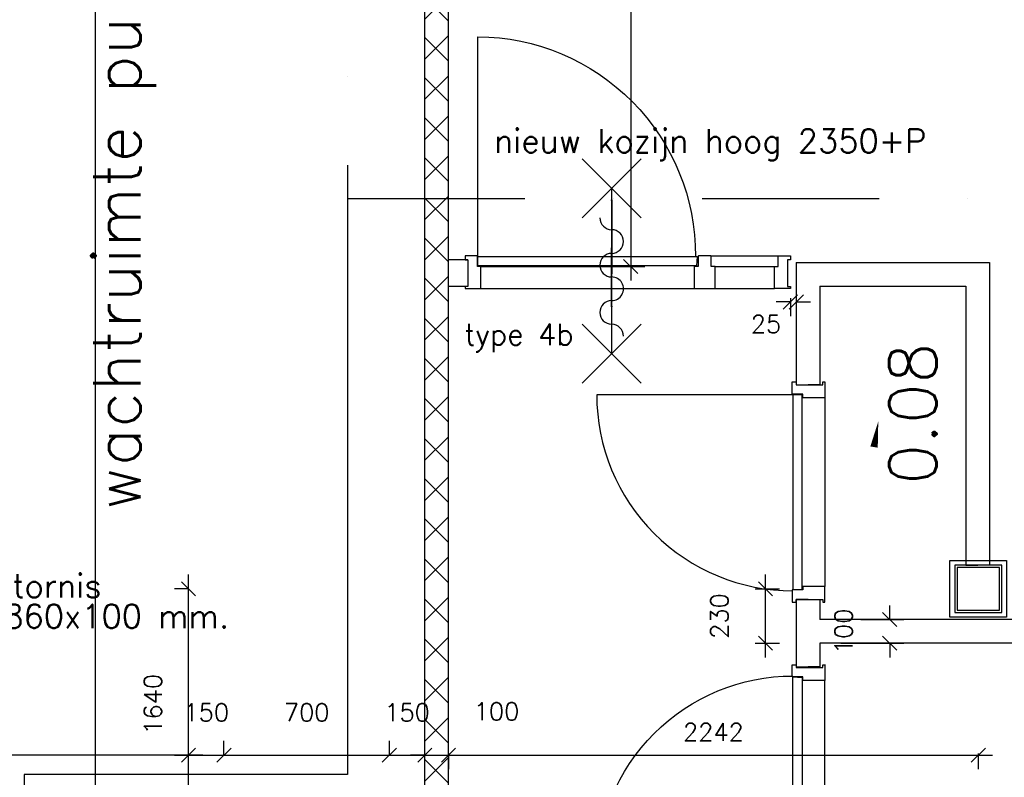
# Model space of a CAD drawing. Extents: x -29284 to 2055880, y -64816 to 121103.
# Tile 51 of 123: x 38712 to 42879, y 41849 to 45055. Entities that reach past the tile are written whole.
import ezdxf

# ---------------------------------------------------------------- set-up
doc = ezdxf.new("R2010")
doc.units = 0
doc.header["$LTSCALE"] = 50
doc.header["$MEASUREMENT"] = 0
doc.header["$PDMODE"] = 3
doc.header["$PDSIZE"] = 0.1
doc.linetypes.add('DASHDOT', pattern=[1, 0.5, -0.25, 0, -0.25])
doc.layers.get('0').update_dxf_attribs({"linetype": 'CONTINUOUS'})
doc.layers.get('DEFPOINTS').update_dxf_attribs({"linetype": 'CONTINUOUS'})
for name, color, linetype in [('_BESTAAND_ONGEIJZIGD', 8, 'CONTINUOUS'), ('_BESTAAND_ONGEWIJZIGD', 8, 'CONTINUOUS'), ('_BRANDCOMPART', 6, 'DASHDOT'), ('_INTERIEUR', 7, 'CONTINUOUS'), ('_ROOKCOMPARTIMENT', 4, 'BATTING'), ('A--A22--_F123-', 9, 'CONTINUOUS'), ('A--L21--', 3, 'CONTINUOUS'), ('A--L22--_F-2--', 7, 'CONTINUOUS'), ('A--L22A1_BINNENWAND', 1, 'CONTINUOUS'), ('A--L32--', 7, 'CONTINUOUS'), ('A--L32--_F-23-', 2, 'CONTINUOUS'), ('A--L32--_F123-', 1, 'CONTINUOUS'), ('A--L32--_F123-DRAAIR', 7, 'CONTINUOUS'), ('A--L65--', 7, 'CONTINUOUS'), ('A--L65--_F-23-', 7, 'CONTINUOUS'), ('A--L65--_F123-', 7, 'CONTINUOUS'), ('A--M$1A-_F123-', 1, 'CONTINUOUS'), ('A--M1$A-_F123-', 1, 'CONTINUOUS'), ('A--T$1A-25_TEKST', 2, 'CONTINUOUS'), ('A--T$1A-_F123-_25MM', 3, 'CONTINUOUS'), ('A--T$1A-_F123-_RN', 4, 'CONTINUOUS'), ('TEKST_KOZIJNMERK', 2, 'CONTINUOUS'), ('X--LR---_CP', 7, 'CONTINUOUS')]:
    doc.layers.add(name, color=color, linetype=linetype)
doc.layers.add('bruto vloeroppervlak', color=3, linetype='CONTINUOUS', plot=False)
doc.styles.add('ALFA-0_25', font='ROMANS')
doc.styles.add('B-01', font='SIMPLEX.SHX', dxfattribs={"width": 0.8, "height": 4.5})
doc.styles.add('HIEMSTRA', font='romans.shx')
doc.linetypes.add('BATTING', pattern='A,0.0001,-0.1,[134,ltypeshp.shx,S=0.1,R=0,X=-0.1,Y=0],-0.2,[134,ltypeshp.shx,S=0.1,R=180,X=0.1,Y=0],-0.1', length=0.4001)
doc.dimstyles.new('1op2', dxfattribs={"dimscale": 30, "dimtxt": 2.5, "dimasz": 2, "dimexe": 2, "dimexo": 0, "dimgap": 2, "dimtad": 1, "dimdec": 0, "dimzin": 0, "dimdsep": 46, "dimtxsty": 'HIEMSTRA', "dimblk1": 'OBLIQUE', "dimblk2": 'OBLIQUE', "dimsah": 1, "dimcen": -3, "dimdle": 2, "dimclrd": 2, "dimclre": 2, "dimclrt": 3, "dimadec": 0, "dimazin": 0, "dimtfac": 1, "dimtdec": 0, "dimtofl": 0, "dimtmove": 2, "dimatfit": 3, "dimldrblk": 'OBLIQUE', "dimfxl": 1, "dimtvp": 0.833333, "dimtolj": 1, "dimtzin": 0, "dimarcsym": 0})
doc.dimstyles.new('STANDARD$0', dxfattribs={"dimscale": 30, "dimtxt": 2.5, "dimasz": 2, "dimexe": 2, "dimexo": 0, "dimgap": 2, "dimtad": 1, "dimdec": 0, "dimzin": 0, "dimdsep": 46, "dimtxsty": 'ALFA-0_25', "dimblk1": 'OBLIQUE', "dimblk2": 'OBLIQUE', "dimsah": 1, "dimcen": -3, "dimdle": 2, "dimclrd": 1, "dimclre": 1, "dimclrt": 2, "dimadec": 0, "dimazin": 0, "dimtfac": 0.666667, "dimtofl": 0, "dimtmove": 2, "dimatfit": 3, "dimldrblk": 'OBLIQUE', "dimfxl": 1, "dimtvp": 0.833333, "dimtolj": 1, "dimtzin": 0, "dimarcsym": 0})

# ---------------------------------------------------------------- blocks, each defined once
blk = doc.blocks.new('DR_830BE')
at = {"layer": '_BESTAAND_ONGEIJZIGD'}
blk.add_line((67, 0), (865, 0), dxfattribs=at)
for points in [[(0, -9), (0, 0), (67, 0), (67, -93.8), (52, -93.8), (52, -139), (0, -139), (0, -121), (12, -121), (12, -9), (0, -9)], [(932, -9), (932, 0), (865, 0), (865, -93.8), (880, -93.8), (880, -139), (932, -139), (932, -121), (920, -121), (920, -9), (932, -9)]]:
    blk.add_lwpolyline(points, close=True, dxfattribs=at)
at = {"layer": '_BESTAAND_ONGEIJZIGD', "linetype": 'Continuous'}
blk.add_lwpolyline([(54, -95.6), (54, -135.6), (880.1, -135.6), (877.1, -95.6), (54, -95.6)], close=True, dxfattribs=at)
blk.add_lwpolyline([(54, -135.6), (54, -965.6, 0.414214), (884, -135.6)], format="xyb", dxfattribs=at)
at = {"layer": 'A--L32--_F-23-', "color": 2, "linetype": 'Continuous'}
blk.add_lwpolyline([(54, -95.6), (54, -135.6), (880.1, -135.6), (877.1, -95.6), (54, -95.6)], close=True, dxfattribs=at)
at = {"layer": 'X--LR---_CP', "linetype": 'Continuous'}
blk.add_point((0, 0), dxfattribs=at)
blk.add_point((0, 0), dxfattribs=at)
at = {"layer": 'X--LR---_CP', "color": 1, "linetype": 'Continuous'}
blk.add_point((932, 0), dxfattribs=at)
blk.add_point((932, 0), dxfattribs=at)
blk.add_point((932, 0), dxfattribs=at)
blk = doc.blocks.new('*U1512')
at = {"layer": 'A--L21--', "color": 8, "linetype": 'Continuous'}
for points in [[(0, 50), (0, 50), (-4258, 50), (-4258, 50)], [(-50, -50), (-50, -50), (-4258, -50), (-4258, -50)], [(-50, -50), (-50, -50), (-4258, -50), (-4258, -50)], [(-50, -50), (-50, -50), (-4258, -50), (-4258, -50)]]:
    blk.add_lwpolyline(points, dxfattribs=at)
blk = doc.blocks.new('*U1506')
at = {"layer": 'A--L21--', "color": 8, "linetype": 'Continuous'}
for points in [[(0, 0), (-50, 0), (-50, -135.4), (-50, -135.4)], [(0, 0), (50, 0), (50, -85.4), (50, -85.4)], [(0, 0), (50, 0), (50, -85.4), (50, -85.4)], [(0, 0), (50, 0), (50, -85.4), (50, -85.4)]]:
    blk.add_lwpolyline(points, dxfattribs=at)
blk = doc.blocks.new('*U1505')
at = {"layer": 'A--L21--', "color": 8, "linetype": 'Continuous'}
for points in [[(-50, 0), (-50, 0), (-50, -150.7), (0, -150.7)], [(50, -50), (50, -50), (50, -150.7), (0, -150.7)], [(50, -50), (50, -50), (50, -150.7), (0, -150.7)], [(50, -50), (50, -50), (50, -150.7), (0, -150.7)]]:
    blk.add_lwpolyline(points, dxfattribs=at)
blk = doc.blocks.new('*U1504')
at = {"layer": 'A--L21--', "color": 8, "linetype": 'Continuous'}
for points in [[(-50, 50), (-50, 50), (-50, -467.3), (0, -467.3)], [(-50, 50), (-50, 50), (-50, -467.3), (0, -467.3)], [(-50, 50), (-50, 50), (-50, -467.3), (0, -467.3)], [(50, -50), (50, -50), (50, -467.3), (0, -467.3)]]:
    blk.add_lwpolyline(points, dxfattribs=at)
blk = doc.blocks.new('*U1503')
at = {"layer": 'A--L21--', "color": 8, "linetype": 'Continuous'}
for points in [[(50, 50), (50, 50), (50, -1230.6), (0, -1230.6)], [(50, 50), (50, 50), (50, -1230.6), (0, -1230.6)], [(50, 50), (50, 50), (50, -1230.6), (0, -1230.6)], [(-50, -50), (-50, -50), (-50, -1230.6), (0, -1230.6)]]:
    blk.add_lwpolyline(points, dxfattribs=at)
blk = doc.blocks.new('*U1502')
at = {"layer": 'A--L21--', "color": 8, "linetype": 'Continuous'}
for points in [[(-50, 50), (-50, 50), (768.3, 50), (768.3, 50)], [(-50, 50), (-50, 50), (768.3, 50), (768.3, 50)], [(-50, 50), (-50, 50), (768.3, 50), (768.3, 50)], [(50, -50), (50, -50), (668.3, -50), (668.3, -50)]]:
    blk.add_lwpolyline(points, dxfattribs=at)
blk = doc.blocks.new('*U1424')
at = {"layer": 'A--A22--_F123-', "linetype": 'Continuous'}
h = blk.add_hatch(dxfattribs=at)
h.set_pattern_fill('ALFAKRS', color=256, scale=120, style=0)
h.set_pattern_definition([(45, (-40477.05, -41446.86), (-84.85281, 84.85281), []), (135, (-40477.05, -41446.86), (-84.85281, -84.85281), [])])
h.paths.add_polyline_path([(0, 0), (-50, 0), (-50, 9160), (0, 9160), (50, 9160), (50, 0)])
at = {"layer": 'A--L22--_F-2--', "color": 2, "linetype": 'Continuous'}
for points in [[(-50, 0), (-50, 0), (-50, 9160), (0, 9160)], [(50, 0), (50, 0), (50, 9160), (0, 9160)]]:
    blk.add_lwpolyline(points, dxfattribs=at)
blk = doc.blocks.new('dr_930type4')
at = {"layer": 'A--L32--_F123-', "color": 1}
for p, q in [((67, 0), (1307, 0)), ((1057, -93.8), (1307, -93.8)), ((1038, -139), (1322, -139))]:
    blk.add_line(p, q, dxfattribs=at)
at = {"layer": 'A--L32--_F123-'}
for points in [[(0, -9), (0, 0), (67, 0), (67, -93.8), (52, -93.8), (52, -139), (0, -139), (0, -121), (12, -121), (12, -9), (0, -9)], [(969, 0), (1055, 0), (1057, 0), (1057, -93.8), (1057, -93.8), (1040, -93.8), (1040, -137), (1038, -139), (986, -139), (984, -137), (984, -93.8), (969, -93.8), (967, -93.8), (967, 0)], [(1374, -9), (1374, 0), (1307, 0), (1307, -93.8), (1322, -93.8), (1322, -139), (1374, -139), (1374, -121), (1362, -121), (1362, -9), (1374, -9)], [(54, -95.6), (54, -135.6), (980.1, -135.6), (977.1, -95.6), (54, -95.6)]]:
    blk.add_lwpolyline(points, close=True, dxfattribs=at)
blk.add_point((1374, 0), dxfattribs=at)
blk.add_point((1374, 0), dxfattribs=at)
at = {"layer": 'A--L32--_F123-DRAAIR', "color": 1}
blk.add_lwpolyline([(54, -135.6), (54, -1065.6, 0.414214), (973, -135.8)], format="xyb", dxfattribs=at)
at = {"layer": 'X--LR---_CP', "color": 1, "linetype": 'Continuous'}
blk.add_point((0, 0), dxfattribs=at)
at = {"layer": 'X--LR---_CP', "color": 1}
blk.add_point((982, 0), dxfattribs=at)
blk = doc.blocks.new('S060204-')
at = {"layer": 'A--L65--_F-23-', "color": 255}
blk.add_circle((0, 0), 0.0123, dxfattribs=at)
at = {"layer": 'A--L65--_F123-', "color": 1, "linetype": 'Continuous'}
for points in [[(-1.25, 6.25), (1.25, 3.75)], [(1.25, 6.25), (-1.25, 3.75)], [(0, 0), (0, 5)]]:
    blk.add_lwpolyline(points, dxfattribs=at)
blk = doc.blocks.new('S060205A')
at = {"layer": 'A--L65--_F-23-', "color": 255}
blk.add_circle((0, -0.0123), 0.0123, dxfattribs=at)
at = {"layer": 'A--L65--_F123-', "color": 1, "linetype": 'Continuous'}
blk.add_lwpolyline([(0, -0.0123), (0, 6.2377)], dxfattribs=at)
for points in [[(-0.5, 5.7377, 0.41), (0, 5.2377)], [(0, 4.2377, 1), (0, 5.2377)], [(0, 4.2377, 1), (0, 3.2377)], [(0, 2.2377, 1), (0, 3.2377)], [(0, 2.2377, 1), (0, 1.2377)], [(0.5, 0.7377, 0.41), (0, 1.2377)]]:
    blk.add_lwpolyline(points, format="xyb", dxfattribs=at)
at = {"layer": 'A--L65--', "xscale": -1}
blk.add_blockref('S060204-', (0, 1.4877), dxfattribs=at)
blk.add_blockref('S060204-', (0, 1.4877), dxfattribs=at)
at = {"layer": 'A--L65--', "rotation": 180}
blk.add_blockref('S060204-', (0, 4.4877), dxfattribs=at)
blk.add_blockref('S060204-', (0, 4.4877), dxfattribs=at)
blk = doc.blocks.new('_OBLIQUE')
at = {"color": 0, "linetype": 'ByBlock'}
blk.add_line((-0.5, -0.5), (0.5, 0.5), dxfattribs=at)
blk = doc.blocks.new('*D122')
at = {"layer": 'A--M$1A-_F123-', "color": 1, "lineweight": -2, "transparency": 16777216}
for p, q in [((42394.4, 42516.9), (42394.4, 42576.9)), ((42272.7, 42516.9), (42454.4, 42516.9)), ((42187.3, 42416.9), (42454.4, 42416.9)), ((42394.4, 42416.9), (42394.4, 42356.9))]:
    blk.add_line(p, q, dxfattribs=at)
at = {"layer": 'DEFPOINTS', "color": 0, "transparency": 16777216}
for p in [(42272.7, 42516.9), (42394.4, 42516.9), (42187.3, 42416.9)]:
    blk.add_point(p, dxfattribs=at)
at = {"layer": 'A--M$1A-_F123-', "color": 1, "lineweight": -2, "transparency": 16777216, "xscale": 60, "yscale": 60, "zscale": 60}
for p, rotation in [((42394.4, 42516.9), 270), ((42394.4, 42416.9), 90)]:
    blk.add_blockref('_OBLIQUE', p, dxfattribs=dict(at, rotation=rotation))
at = {"layer": 'A--M$1A-_F123-', "color": 2, "transparency": 16777216, "insert": (42199.4, 42466.9), "char_height": 75, "attachment_point": 5, "rotation": 90, "style": 'ALFA-0_25'}
blk.add_mtext('\\A1;100', dxfattribs=at)
blk = doc.blocks.new('*D124')
at = {"layer": 'A--M$1A-_F123-', "color": 1, "lineweight": -2, "transparency": 16777216}
for p, q in [((41868.6, 42356.9), (41868.6, 42706.9)), ((41825.7, 42646.9), (41928.6, 42646.9)), ((41825.7, 42416.9), (41928.6, 42416.9))]:
    blk.add_line(p, q, dxfattribs=at)
at = {"layer": 'DEFPOINTS', "color": 0, "transparency": 16777216}
for p in [(41825.7, 42646.9), (41868.6, 42646.9), (41825.7, 42416.9)]:
    blk.add_point(p, dxfattribs=at)
at = {"layer": 'A--M$1A-_F123-', "color": 1, "lineweight": -2, "transparency": 16777216, "xscale": 60, "yscale": 60, "zscale": 60}
for p, rotation in [((41868.6, 42646.9), 90), ((41868.6, 42416.9), 270)]:
    blk.add_blockref('_OBLIQUE', p, dxfattribs=dict(at, rotation=rotation))
at = {"layer": 'A--M$1A-_F123-', "color": 2, "transparency": 16777216, "insert": (41673.6, 42531.9), "char_height": 75, "attachment_point": 5, "rotation": 90, "style": 'ALFA-0_25'}
blk.add_mtext('\\A1;230', dxfattribs=at)
blk = doc.blocks.new('*D376')
at = {"layer": 'A--M$1A-_F123-', "color": 1, "linetype": 'Continuous', "lineweight": -2, "transparency": 16777216}
for p, q in [((39427, 41943.4), (39427, 42003.4)), ((39577, 41943.4), (39577, 42003.4)), ((39367, 41943.4), (39637, 41943.4))]:
    blk.add_line(p, q, dxfattribs=at)
at = {"layer": 'DEFPOINTS', "color": 0, "linetype": 'Continuous', "transparency": 16777216}
for p in [(39427, 41943.4), (39577, 41943.4), (39577, 41943.4)]:
    blk.add_point(p, dxfattribs=at)
at = {"layer": 'A--M$1A-_F123-', "color": 1, "linetype": 'Continuous', "lineweight": -2, "transparency": 16777216, "xscale": 60, "yscale": 60, "zscale": 60, "rotation": 180}
blk.add_blockref('_OBLIQUE', (39427, 41943.4), dxfattribs=at)
at = {"layer": 'A--M$1A-_F123-', "color": 1, "linetype": 'Continuous', "lineweight": -2, "transparency": 16777216, "xscale": 60, "yscale": 60, "zscale": 60}
blk.add_blockref('_OBLIQUE', (39577, 41943.4), dxfattribs=at)
at = {"layer": 'A--M$1A-_F123-', "color": 2, "linetype": 'Continuous', "transparency": 16777216, "insert": (39502, 42123.9), "char_height": 75, "attachment_point": 5, "style": 'ALFA-0_25'}
blk.add_mtext('\\A1;150', dxfattribs=at)
blk = doc.blocks.new('*D377')
at = {"layer": 'A--M$1A-_F123-', "color": 1, "linetype": 'Continuous', "lineweight": -2, "transparency": 16777216}
for p, q in [((39577, 41943.4), (39577, 42003.4)), ((40277, 41943.4), (40277, 42003.4)), ((39517, 41943.4), (40337, 41943.4))]:
    blk.add_line(p, q, dxfattribs=at)
at = {"layer": 'DEFPOINTS', "color": 0, "linetype": 'Continuous', "transparency": 16777216}
for p in [(39577, 41943.4), (40277, 41943.4), (40277, 41943.4)]:
    blk.add_point(p, dxfattribs=at)
at = {"layer": 'A--M$1A-_F123-', "color": 1, "linetype": 'Continuous', "lineweight": -2, "transparency": 16777216, "xscale": 60, "yscale": 60, "zscale": 60, "rotation": 180}
blk.add_blockref('_OBLIQUE', (39577, 41943.4), dxfattribs=at)
at = {"layer": 'A--M$1A-_F123-', "color": 1, "linetype": 'Continuous', "lineweight": -2, "transparency": 16777216, "xscale": 60, "yscale": 60, "zscale": 60}
blk.add_blockref('_OBLIQUE', (40277, 41943.4), dxfattribs=at)
at = {"layer": 'A--M$1A-_F123-', "color": 2, "linetype": 'Continuous', "transparency": 16777216, "insert": (39927, 42123.9), "char_height": 75, "attachment_point": 5, "style": 'ALFA-0_25'}
blk.add_mtext('\\A1;700', dxfattribs=at)
blk = doc.blocks.new('*D378')
at = {"layer": 'A--M$1A-_F123-', "color": 1, "linetype": 'Continuous', "lineweight": -2, "transparency": 16777216}
for p, q in [((40427, 41943.4), (40427, 42003.4)), ((40527, 41943.4), (40527, 42003.4)), ((40427, 41943.4), (40367, 41943.4)), ((40527, 41943.4), (40587, 41943.4))]:
    blk.add_line(p, q, dxfattribs=at)
at = {"layer": 'DEFPOINTS', "color": 0, "linetype": 'Continuous', "transparency": 16777216}
for p in [(40427, 41943.4), (40527, 41943.4), (40527, 41943.4)]:
    blk.add_point(p, dxfattribs=at)
at = {"layer": 'A--M$1A-_F123-', "color": 1, "linetype": 'Continuous', "lineweight": -2, "transparency": 16777216, "xscale": 60, "yscale": 60, "zscale": 60}
blk.add_blockref('_OBLIQUE', (40427, 41943.4), dxfattribs=at)
at = {"layer": 'A--M$1A-_F123-', "color": 1, "linetype": 'Continuous', "lineweight": -2, "transparency": 16777216, "xscale": 60, "yscale": 60, "zscale": 60, "rotation": 180}
blk.add_blockref('_OBLIQUE', (40527, 41943.4), dxfattribs=at)
at = {"layer": 'A--M$1A-_F123-', "color": 2, "linetype": 'Continuous', "transparency": 16777216, "insert": (40730.3, 42128.4), "char_height": 75, "attachment_point": 5, "style": 'ALFA-0_25'}
blk.add_mtext('\\A1;100', dxfattribs=at)
blk = doc.blocks.new('*D417')
at = {"layer": 'A--M$1A-_F123-', "color": 1, "linetype": 'Continuous', "lineweight": -2, "transparency": 16777216}
for p, q in [((39032.1, 50666.9), (39032.1, 41158.9)), ((39032.1, 50606.9), (38972.1, 50606.9)), ((39032.1, 41218.9), (38972.1, 41218.9))]:
    blk.add_line(p, q, dxfattribs=at)
at = {"layer": 'DEFPOINTS', "color": 0, "linetype": 'Continuous', "transparency": 16777216}
for p in [(39032.1, 50606.9), (39032.1, 41218.9), (39032.1, 41218.9)]:
    blk.add_point(p, dxfattribs=at)
at = {"layer": 'A--M$1A-_F123-', "color": 1, "linetype": 'Continuous', "lineweight": -2, "transparency": 16777216, "xscale": 60, "yscale": 60, "zscale": 60}
for p, rotation in [((39032.1, 50606.9), 90), ((39032.1, 41218.9), 270)]:
    blk.add_blockref('_OBLIQUE', p, dxfattribs=dict(at, rotation=rotation))
at = {"layer": 'A--M$1A-_F123-', "color": 2, "linetype": 'Continuous', "transparency": 16777216, "insert": (38858.2, 45870.8), "char_height": 75, "attachment_point": 5, "rotation": 90, "style": 'ALFA-0_25'}
blk.add_mtext('\\A1;9388', dxfattribs=at)
blk = doc.blocks.new('*D460')
at = {"layer": 'A--M$1A-_F123-', "color": 1, "linetype": 'Continuous', "lineweight": -2, "transparency": 16777216}
for p, q in [((40467, 41943.4), (42829.5, 41943.4)), ((40527, 41949.9), (40527, 41883.4)), ((42769.5, 41949.9), (42769.5, 41883.4))]:
    blk.add_line(p, q, dxfattribs=at)
at = {"layer": 'DEFPOINTS', "color": 0, "linetype": 'Continuous', "transparency": 16777216}
for p in [(40527, 41949.9), (42769.5, 41949.9), (42769.5, 41943.4)]:
    blk.add_point(p, dxfattribs=at)
at = {"layer": 'A--M$1A-_F123-', "color": 1, "linetype": 'Continuous', "lineweight": -2, "transparency": 16777216, "xscale": 60, "yscale": 60, "zscale": 60, "rotation": 180}
blk.add_blockref('_OBLIQUE', (40527, 41943.4), dxfattribs=at)
at = {"layer": 'A--M$1A-_F123-', "color": 1, "linetype": 'Continuous', "lineweight": -2, "transparency": 16777216, "xscale": 60, "yscale": 60, "zscale": 60}
blk.add_blockref('_OBLIQUE', (42769.5, 41943.4), dxfattribs=at)
at = {"layer": 'A--M$1A-_F123-', "color": 2, "linetype": 'Continuous', "transparency": 16777216, "insert": (41648.3, 42040.9), "char_height": 75, "attachment_point": 5, "style": 'ALFA-0_25'}
blk.add_mtext('\\A1;2242', dxfattribs=at)
blk = doc.blocks.new('*D508')
at = {"layer": 'A--M$1A-_F123-', "color": 1, "linetype": 'Continuous', "lineweight": -2, "transparency": 16777216}
for p, q in [((37029.5, 41943.4), (37029.5, 42003.4)), ((39427, 41943.4), (39427, 42003.4)), ((39487, 41943.4), (36969.5, 41943.4))]:
    blk.add_line(p, q, dxfattribs=at)
at = {"layer": 'DEFPOINTS', "color": 0, "linetype": 'Continuous', "transparency": 16777216}
for p in [(37029.5, 41943.4), (37029.5, 41943.4), (39427, 41943.4)]:
    blk.add_point(p, dxfattribs=at)
at = {"layer": 'A--M$1A-_F123-', "color": 1, "linetype": 'Continuous', "lineweight": -2, "transparency": 16777216, "xscale": 60, "yscale": 60, "zscale": 60, "rotation": 180}
blk.add_blockref('_OBLIQUE', (37029.5, 41943.4), dxfattribs=at)
at = {"layer": 'A--M$1A-_F123-', "color": 1, "linetype": 'Continuous', "lineweight": -2, "transparency": 16777216, "xscale": 60, "yscale": 60, "zscale": 60}
blk.add_blockref('_OBLIQUE', (39427, 41943.4), dxfattribs=at)
at = {"layer": 'A--M$1A-_F123-', "color": 2, "linetype": 'Continuous', "transparency": 16777216, "insert": (38228.3, 42040.9), "char_height": 75, "attachment_point": 5, "style": 'ALFA-0_25'}
blk.add_mtext('\\A1;2398', dxfattribs=at)
blk = doc.blocks.new('*D721')
at = {"layer": 'A--M1$A-_F123-', "color": 1, "lineweight": -2, "transparency": 16777216}
for p, q in [((41974, 43860.6), (41914, 43860.6)), ((41974, 43876.4), (41974, 43800.6)), ((41999, 43876.4), (41999, 43800.6)), ((41999, 43860.6), (42059, 43860.6))]:
    blk.add_line(p, q, dxfattribs=at)
at = {"layer": 'DEFPOINTS', "color": 0, "transparency": 16777216}
for p in [(41974, 43876.4), (41999, 43876.4), (41999, 43860.6)]:
    blk.add_point(p, dxfattribs=at)
at = {"layer": 'A--M1$A-_F123-', "color": 1, "lineweight": -2, "transparency": 16777216, "xscale": 60, "yscale": 60, "zscale": 60}
blk.add_blockref('_OBLIQUE', (41974, 43860.6), dxfattribs=at)
at = {"layer": 'A--M1$A-_F123-', "color": 1, "lineweight": -2, "transparency": 16777216, "xscale": 60, "yscale": 60, "zscale": 60, "rotation": 180}
blk.add_blockref('_OBLIQUE', (41999, 43860.6), dxfattribs=at)
at = {"layer": 'A--M1$A-_F123-', "color": 2, "transparency": 16777216, "insert": (41871, 43767.1), "char_height": 75, "attachment_point": 5, "style": 'ALFA-0_25'}
blk.add_mtext('\\A1;25', dxfattribs=at)
blk = doc.blocks.new('*D744')
at = {"layer": 'A--M$1A-_F123-', "color": 1, "linetype": 'Continuous', "lineweight": -2, "transparency": 16777216}
for p, q in [((40277, 41943.4), (40277, 42003.4)), ((40427, 41943.4), (40427, 42003.4)), ((40217, 41943.4), (40487, 41943.4))]:
    blk.add_line(p, q, dxfattribs=at)
at = {"layer": 'DEFPOINTS', "color": 0, "linetype": 'Continuous', "transparency": 16777216}
for p in [(40277, 41943.4), (40427, 41943.4), (40427, 41943.4)]:
    blk.add_point(p, dxfattribs=at)
at = {"layer": 'A--M$1A-_F123-', "color": 1, "linetype": 'Continuous', "lineweight": -2, "transparency": 16777216, "xscale": 60, "yscale": 60, "zscale": 60, "rotation": 180}
blk.add_blockref('_OBLIQUE', (40277, 41943.4), dxfattribs=at)
at = {"layer": 'A--M$1A-_F123-', "color": 1, "linetype": 'Continuous', "lineweight": -2, "transparency": 16777216, "xscale": 60, "yscale": 60, "zscale": 60}
blk.add_blockref('_OBLIQUE', (40427, 41943.4), dxfattribs=at)
at = {"layer": 'A--M$1A-_F123-', "color": 2, "linetype": 'Continuous', "transparency": 16777216, "insert": (40352, 42123.9), "char_height": 75, "attachment_point": 5, "style": 'ALFA-0_25'}
blk.add_mtext('\\A1;150', dxfattribs=at)
blk = doc.blocks.new('*D809')
at = {"layer": 'A--M$1A-_F123-', "color": 1, "linetype": 'Continuous', "lineweight": -2, "transparency": 16777216}
for p, q in [((39427, 40946.9), (39427, 42706.9)), ((39427, 42646.9), (39367, 42646.9)), ((39427, 41006.9), (39367, 41006.9))]:
    blk.add_line(p, q, dxfattribs=at)
at = {"layer": 'DEFPOINTS', "color": 0, "linetype": 'Continuous', "transparency": 16777216}
for p in [(39427, 42646.9), (39427, 42646.9), (39427, 41006.9)]:
    blk.add_point(p, dxfattribs=at)
at = {"layer": 'A--M$1A-_F123-', "color": 1, "linetype": 'Continuous', "lineweight": -2, "transparency": 16777216, "xscale": 60, "yscale": 60, "zscale": 60}
for p, rotation in [((39427, 42646.9), 90), ((39427, 41006.9), 270)]:
    blk.add_blockref('_OBLIQUE', p, dxfattribs=dict(at, rotation=rotation))
at = {"layer": 'A--M$1A-_F123-', "color": 2, "linetype": 'Continuous', "transparency": 16777216, "insert": (39276.3, 42158.4), "char_height": 75, "attachment_point": 5, "rotation": 90, "style": 'ALFA-0_25'}
blk.add_mtext('\\A1;1640', dxfattribs=at)
blk = doc.blocks.new('*D1619')
at = {"layer": 'bruto vloeroppervlak', "color": 2, "linetype": 'Continuous', "lineweight": -2, "transparency": 16777216}
for p, q in [((41300, 50666.7), (41298.3, 43951)), ((40666.1, 50606.9), (41360, 50606.7)), ((40664.4, 44011.1), (41358.3, 44011))]:
    blk.add_line(p, q, dxfattribs=at)
at = {"layer": 'DEFPOINTS', "color": 0, "linetype": 'Continuous', "transparency": 16777216}
for p in [(40666.1, 50606.9), (40664.4, 44011.1), (41298.3, 44011)]:
    blk.add_point(p, dxfattribs=at)
at = {"layer": 'bruto vloeroppervlak', "color": 2, "linetype": 'Continuous', "lineweight": -2, "transparency": 16777216, "xscale": 60, "yscale": 60, "zscale": 60}
for p, rotation in [((41300, 50606.7), 89.98509759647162), ((41298.3, 44011), 269.9850975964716)]:
    blk.add_blockref('_OBLIQUE', p, dxfattribs=dict(at, rotation=rotation))
at = {"layer": 'bruto vloeroppervlak', "color": 3, "linetype": 'Continuous', "transparency": 16777216, "insert": (41201.6, 47308.9), "char_height": 75, "attachment_point": 5, "rotation": 89.9851, "style": 'HIEMSTRA'}
blk.add_mtext('\\A1;6596', dxfattribs=at)

msp = doc.modelspace()

# ---------------------------------------------------------------- linework, layer by layer
msp.add_line((39427, 41943.4), (40277, 41943.4))
at = {"layer": '_BESTAAND_ONGEIJZIGD', "linetype": 'Continuous'}
for points in [[(42669.4, 42546.9), (42869.4, 42546.9), (42869.4, 42746.9), (42669.4, 42746.9)], [(42669.4, 42546.9), (42869.4, 42546.9), (42869.4, 42746.9), (42669.4, 42746.9)], [(42679.4, 42556.9), (42859.4, 42556.9), (42859.4, 42736.9), (42679.4, 42736.9)], [(42679.4, 42556.9), (42859.4, 42556.9), (42859.4, 42736.9), (42679.4, 42736.9)]]:
    msp.add_lwpolyline(points, close=True, dxfattribs=at)
at = {"layer": '_BESTAAND_ONGEWIJZIGD', "linetype": 'Continuous'}
for points in [[(42669.4, 42547), (42869.4, 42547), (42869.4, 42747), (42669.4, 42747)], [(42669.4, 42547), (42869.4, 42547), (42869.4, 42747), (42669.4, 42747)], [(42679.4, 42557), (42859.4, 42557), (42859.4, 42737), (42679.4, 42737)], [(42679.4, 42557), (42859.4, 42557), (42859.4, 42737), (42679.4, 42737)]]:
    msp.add_lwpolyline(points, close=True, dxfattribs=at)
at = {"layer": '_BRANDCOMPART', "ltscale": 30}
msp.add_lwpolyline([(39064.6, 56954.9), (39064.6, 50439.5), (40100.1, 50439.5), (40100.1, 44298.2), (43011.6, 44298.2), (43011.6, 42646.9), (48177.3, 42646.9), (48177.3, 39595.6), (49177.6, 39595.6), (49177.6, 27821.9)], dxfattribs=at)
at = {"layer": '_INTERIEUR', "linetype": 'Continuous'}
msp.add_lwpolyline([(42211.2, 42916.1, 0, 0, 0), (42259, 43207.6, 0, 0, 0), (42298.2, 43064, 0, 0, 0), (42346.1, 43355.5, 0, 31.7, 0), (42328.2, 43246.8, 0, 0, 0)], format="xyseb", dxfattribs=at)
at = {"layer": '_ROOKCOMPARTIMENT', "linetype": 'BATTING', "ltscale": 10}
msp.add_lwpolyline([(40100.1, 44298.2), (40100.1, 41861.9), (38731.7, 41861.9), (38731.7, 36778.3)], dxfattribs=at)
at = {"layer": 'A--L21--', "linetype": 'Continuous'}
for p, q in [((40609.3, 44038.4), (40527, 44038.4)), ((40609.3, 43926.4), (40527, 43926.4))]:
    msp.add_line(p, q, dxfattribs=at)
at = {"layer": 'A--L22A1_BINNENWAND'}
msp.add_lwpolyline([(42649.4, 42767), (42889.4, 42767), (42889.4, 42526.9), (42649.4, 42526.9)], close=True, dxfattribs=at)

# ---------------------------------------------------------------- block references
at = {"layer": 'A--L21--', "linetype": 'Continuous'}
for name, p in [('*U1424', (40477, 41446.9)), ('*U1504', (42049, 43977.5)), ('*U1502', (42049, 43977.5)), ('*U1503', (42767.3, 43977.5)), ('*U1506', (42049, 42602.3)), ('*U1512', (46357, 42466.9)), ('*U1505', (42049, 42466.9))]:
    msp.add_blockref(name, p, dxfattribs=at)
at = {"layer": 'A--L32--', "linetype": 'Continuous', "xscale": 1.002014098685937, "yscale": -1, "rotation": 359.9960080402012}
msp.add_blockref('dr_930type4', (40597.3, 43917.4), dxfattribs=at)
at = {"layer": 'A--L32--', "linetype": 'Continuous', "rotation": 270}
msp.add_blockref('DR_830BE', (42120, 43522.3), dxfattribs=at)
at = {"layer": 'A--L32--', "linetype": 'Continuous', "xscale": -1, "rotation": 270}
msp.add_blockref('DR_830BE', (42120, 41394), dxfattribs=at)
at = {"layer": 'A--L65--', "xscale": 100, "yscale": 100, "zscale": 2, "rotation": 179.9992903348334}
msp.add_blockref('S060205A', (41217.7, 44290.2), dxfattribs=at)

# ---------------------------------------------------------------- texts
at = {"layer": 'A--T$1A-25_TEKST', "style": 'B-01'}
for s, p in [('nieuw kozijn hoog 2350+P', (40719.7, 44492.1)), ('Radiatornis ', (38312.9, 42609.6)), ('800x860x100 mm.', (38312.9, 42481.1))]:
    msp.add_text(s, height=100, dxfattribs=at).set_placement(p)
at = {"layer": 'A--T$1A-_F123-_25MM', "style": 'ALFA-0_25'}
msp.add_text('wachtruimte publiek met zitjes (door derden)', height=200, rotation=90, dxfattribs=at).set_placement((39223.9, 42976.4))
at = {"layer": 'A--T$1A-_F123-_RN', "style": 'ALFA-0_25'}
msp.add_text('0.08', height=200, rotation=90, dxfattribs=at).set_placement((42592.5, 43087.9))
at = {"layer": 'TEKST_KOZIJNMERK', "style": 'HIEMSTRA'}
msp.add_text('type 4b', height=90, dxfattribs=at).set_placement((40594, 43678.5))

# ---------------------------------------------------------------- dimensions: what is measured, and where the dimension line sits
at = {"layer": 'A--M$1A-_F123-', "linetype": 'Continuous'}
for base, p1, p2, picture, middle in [((39032.1, 41218.9), (39032.1, 50606.9), (39032.1, 41218.9), '*D417', (38858.2, 45870.8)), ((39427, 42646.9), (39427, 41006.9), (39427, 42646.9), '*D809', (39276.3, 42158.4))]:
    dim = msp.add_linear_dim(base=base, p1=p1, p2=p2, angle=90, dimstyle='STANDARD$0', dxfattribs=at)
    dim.commit()
    dim.dimension.update_dxf_attribs({"geometry": picture, "text_midpoint": middle, "dimtype": 160})
at = {"layer": 'A--M$1A-_F123-'}
for base, p1, p2, picture, middle in [((41868.6, 42646.9), (41825.7, 42416.9), (41825.7, 42646.9), '*D124', (41673.6, 42531.9)), ((42394.4, 42516.9), (42187.3, 42416.9), (42272.7, 42516.9), '*D122', (42199.4, 42466.9))]:
    dim = msp.add_linear_dim(base=base, p1=p1, p2=p2, angle=90, dimstyle='STANDARD$0', dxfattribs=at)
    dim.commit()
    dim.dimension.update_dxf_attribs({"geometry": picture, "text_midpoint": middle, "dimtype": 160})
at = {"layer": 'A--M$1A-_F123-', "linetype": 'Continuous'}
for base, p1, p2, picture, middle in [((39577, 41943.4), (39427, 41943.4), (39577, 41943.4), '*D376', (39502, 42123.9)), ((40277, 41943.4), (39577, 41943.4), (40277, 41943.4), '*D377', (39927, 42123.9)), ((40427, 41943.4), (40277, 41943.4), (40427, 41943.4), '*D744', (40352, 42123.9)), ((40527, 41943.4), (40427, 41943.4), (40527, 41943.4), '*D378', (40730.3, 42128.4))]:
    dim = msp.add_linear_dim(base=base, p1=p1, p2=p2, dimstyle='STANDARD$0', dxfattribs=at)
    dim.commit()
    dim.dimension.update_dxf_attribs({"geometry": picture, "text_midpoint": middle, "dimtype": 160})
for base, p1, p2, picture, middle in [((37029.457, 41943.4463), (39427.0465, 41943.4463), (37029.457, 41943.4463), '*D508', (38228.2517, 42040.9463)), ((42769.457, 41943.4463), (40527.0465, 41949.8885), (42769.457, 41949.8885), '*D460', (41648.2517, 42040.9463))]:
    dim = msp.add_linear_dim(base=base, p1=p1, p2=p2, dimstyle='STANDARD$0', dxfattribs=at)
    dim.commit()
    dim.dimension.update_dxf_attribs({"geometry": picture, "text_midpoint": middle})
at = {"layer": 'A--M1$A-_F123-'}
dim = msp.add_linear_dim(base=(41999, 43860.6), p1=(41974, 43876.4), p2=(41999, 43876.4), angle=0, dimstyle='STANDARD$0', dxfattribs=at)
dim.commit()
dim.dimension.update_dxf_attribs({"geometry": '*D721', "text_midpoint": (41871, 43767.1), "dimtype": 161})
at = {"layer": 'bruto vloeroppervlak', "linetype": 'Continuous'}
dim = msp.add_aligned_dim(p1=(40666.1, 50606.9), p2=(40664.4, 44011.1), distance=633.9, dimstyle='1op2', dxfattribs=at)
dim.commit()
dim.dimension.update_dxf_attribs({"geometry": '*D1619', "text_midpoint": (41201.6, 47308.9)})

doc.saveas('drawing.dxf')
